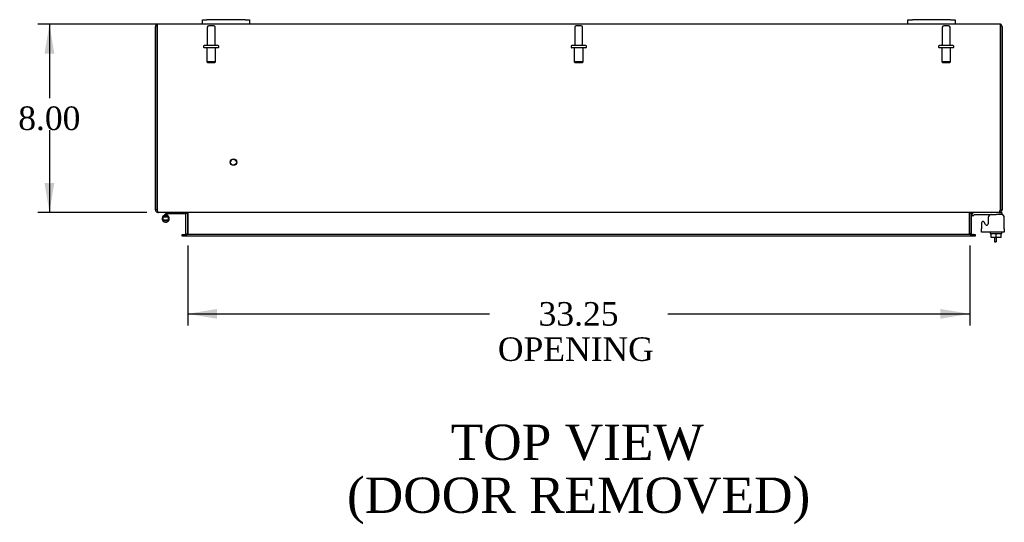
# Model space of a CAD drawing. Header units: inches. Extents: x 8 to 236, y 18 to 157.
# Tile 4 of 7: x 55 to 97, y 109 to 131. Entities that reach past the tile are written whole.
import ezdxf
from ezdxf.enums import TextEntityAlignment as Align

# ---------------------------------------------------------------- set-up
doc = ezdxf.new("R2010")
doc.units = ezdxf.units.IN
doc.header["$MEASUREMENT"] = 0
for name, color, linetype in [('COM40153-1', 7, 'CONTINUOUS'), ('COM42667', 7, 'CONTINUOUS'), ('COM42780', 7, 'CONTINUOUS'), ('COM70018', 7, 'CONTINUOUS'), ('DEFAULT', 7, 'CONTINUOUS'), ('FET07710', 7, 'CONTINUOUS'), ('HNG10620-26B', 7, 'CONTINUOUS'), ('HNG10620-26P', 7, 'CONTINUOUS'), ('SCC19011', 7, 'CONTINUOUS'), ('STD21878', 7, 'CONTINUOUS'), ('STD26094', 7, 'CONTINUOUS'), ('WAF25035', 7, 'CONTINUOUS')]:
    doc.layers.add(name, color=color, linetype=linetype)
doc.styles.add('SEACAD_TIMES_NEW_ROMAN', font='times.ttf')

# ---------------------------------------------------------------- blocks, each defined once
blk = doc.blocks.new('GDIMGGROUP18')
at = {"layer": 'DEFAULT', "linetype": 'Continuous'}
for points in [[(55.975, 129.119), (56.392, 129.119), (56.184, 130.369)], [(55.975, 123.619), (56.184, 122.369), (56.392, 123.619)]]:
    blk.add_hatch(color=136, dxfattribs=at).paths.add_polyline_path(points)
at = {"layer": 'DEFAULT', "color": 136, "linetype": 'Continuous'}
for p, q in [((63.187, 130.369), (55.684, 130.369)), ((56.184, 130.369), (56.184, 127.219)), ((56.184, 125.869), (56.184, 122.369)), ((60.321, 122.369), (55.684, 122.369))]:
    blk.add_line(p, q, dxfattribs=at)
at = {"layer": 'DEFAULT', "color": 136, "linetype": 'Continuous', "style": 'SEACAD_TIMES_NEW_ROMAN'}
blk.add_text('8.00', height=1, dxfattribs=at).set_placement((54.857, 126.869), align=Align.TOP_LEFT)
blk = doc.blocks.new('GDIMGGROUP19')
at = {"layer": 'DEFAULT', "linetype": 'Continuous'}
for points in [[(63.312, 117.851), (63.312, 118.268), (62.062, 118.059)], [(94.062, 117.851), (95.312, 118.059), (94.062, 118.268)]]:
    blk.add_hatch(color=136, dxfattribs=at).paths.add_polyline_path(points)
at = {"layer": 'DEFAULT', "color": 136, "linetype": 'Continuous'}
for p, q in [((62.062, 120.964), (62.062, 117.559)), ((95.312, 120.964), (95.312, 117.559)), ((62.062, 118.059), (74.901, 118.059)), ((82.473, 118.059), (95.312, 118.059))]:
    blk.add_line(p, q, dxfattribs=at)
at = {"layer": 'DEFAULT', "color": 136, "linetype": 'Continuous', "style": 'SEACAD_TIMES_NEW_ROMAN'}
for s, p in [('33.25', (76.981, 118.559)), ('OPENING ', (75.251, 117.059))]:
    blk.add_text(s, height=1, dxfattribs=at).set_placement(p, align=Align.TOP_LEFT)

msp = doc.modelspace()

# ---------------------------------------------------------------- linework, layer by layer
at = {"layer": 'COM40153-1', "color": 7}
for p, q in [((96.365, 121.297), (96.365, 121.119)), ((96.365, 121.119), (96.437, 121.119)), ((96.437, 121.297), (96.437, 121.119))]:
    msp.add_line(p, q, dxfattribs=at)
at = {"layer": 'COM42667', "color": 7}
for p, q in [((95.813, 121.922), (95.813, 121.666)), ((95.986, 121.857), (95.923, 121.954)), ((96.097, 122.149), (96.097, 121.889)), ((96.783, 121.666), (96.783, 122.149)), ((95.813, 121.523), (95.813, 121.666)), ((96.783, 121.523), (95.813, 121.523)), ((96.783, 121.666), (96.783, 121.523))]:
    msp.add_line(p, q, dxfattribs=at)
for centre, radius, start, end in [((96.222, 122.149), 0.125, 90, 180), ((96.658, 122.149), 0.125, 0, 90), ((95.873, 121.922), 0.06, 32.8455, 180), ((96.037, 121.889), 0.06, 212.8455, 0)]:
    msp.add_arc(centre, radius, start, end, dxfattribs=at)
at = {"layer": 'COM42780', "color": 7}
for p, q in [((95.384, 122.277), (95.434, 122.327)), ((95.384, 122.277), (95.451, 122.209)), ((95.451, 122.209), (95.502, 122.26)), ((95.536, 122.274), (96.434, 122.274)), ((96.684, 122.274), (96.434, 122.274)), ((96.579, 122.369), (96.684, 122.369)), ((96.684, 122.369), (96.684, 122.274)), ((96.684, 122.271), (96.684, 122.274))]:
    msp.add_line(p, q, dxfattribs=at)
for radius in [0.143, 0.048]:
    msp.add_arc((95.536, 122.226), radius, 90, 135, dxfattribs=at)
msp.add_open_spline([(96.181, 122.266), (96.18, 122.268), (96.18, 122.269), (96.178, 122.273), (96.177, 122.274), (96.175, 122.274)], degree=3, knots=[0.6179659, 0.6179659, 0.6179659, 0.6179659, 0.75, 0.75, 1, 1, 1, 1], dxfattribs=at)
at = {"layer": 'COM70018', "color": 7}
for p, q in [((60.687, 122.477), (60.687, 130.261)), ((60.759, 130.363), (60.759, 130.261)), ((60.759, 130.261), (60.759, 130.363)), ((60.759, 122.477), (60.759, 130.261)), ((60.759, 130.261), (60.759, 122.477)), ((62.687, 130.369), (60.795, 130.369)), ((92.687, 130.369), (64.687, 130.369)), ((96.579, 130.369), (94.687, 130.369)), ((96.615, 130.261), (96.615, 130.363)), ((96.615, 130.363), (96.615, 130.261)), ((96.615, 122.477), (96.615, 130.261)), ((96.615, 130.261), (96.615, 122.477)), ((96.687, 130.261), (96.687, 122.477)), ((60.759, 122.477), (60.687, 122.477)), ((60.795, 122.393), (60.795, 122.369)), ((60.795, 122.369), (60.819, 122.369)), ((96.553, 122.369), (60.821, 122.369)), ((61.99, 121.464), (61.99, 122.333)), ((61.99, 122.333), (62.062, 122.333)), ((62.062, 121.464), (62.062, 122.333)), ((62.075, 122.333), (62.075, 121.464)), ((95.299, 121.464), (95.299, 122.333)), ((95.384, 122.333), (95.312, 122.333)), ((95.312, 121.464), (95.312, 122.333)), ((95.384, 121.464), (95.384, 122.333)), ((96.555, 122.369), (96.579, 122.369)), ((96.579, 122.393), (96.579, 122.369)), ((96.615, 122.477), (96.687, 122.477)), ((61.832, 121.356), (61.832, 121.428)), ((61.832, 121.428), (61.908, 121.428)), ((61.908, 121.428), (61.916, 121.428)), ((61.916, 121.428), (61.961, 121.428)), ((61.916, 121.428), (61.916, 121.356)), ((95.414, 121.428), (61.961, 121.428)), ((61.99, 121.464), (62.062, 121.464)), ((95.384, 121.464), (95.312, 121.464)), ((95.414, 121.428), (95.459, 121.428)), ((95.466, 121.428), (95.459, 121.428)), ((95.459, 121.356), (95.459, 121.428)), ((95.466, 121.428), (95.542, 121.428)), ((95.542, 121.428), (95.542, 121.356)), ((61.908, 121.356), (61.832, 121.356)), ((61.908, 121.356), (61.916, 121.356)), ((61.961, 121.356), (61.916, 121.356)), ((95.414, 121.356), (61.961, 121.356)), ((95.459, 121.356), (95.414, 121.356)), ((95.466, 121.356), (95.459, 121.356)), ((95.542, 121.356), (95.466, 121.356))]:
    msp.add_line(p, q, dxfattribs=at)
for centre, radius, start, end in [((60.795, 130.261), 0.108, 109.4712, 180), ((60.795, 130.261), 0.108, 90, 109.4712), ((96.579, 130.261), 0.108, 70.5288, 90), ((96.579, 130.261), 0.108, 0, 70.5288), ((60.795, 122.477), 0.108, 180, 270), ((60.795, 122.477), 0.036, 180, 218.7236), ((61.954, 122.333), 0.036, 0, 90), ((61.954, 122.333), 0.108, 0, 10.3994), ((95.42, 122.333), 0.108, 169.6015, 180), ((95.42, 122.333), 0.036, 90, 180), ((96.579, 122.477), 0.108, 270, 0), ((96.579, 122.477), 0.036, 321.2764, 0), ((61.954, 121.464), 0.036, 270, 0), ((61.954, 121.464), 0.108, 349.6031, 0), ((95.42, 121.464), 0.108, 180, 190.3965), ((95.42, 121.464), 0.036, 180, 270)]:
    msp.add_arc(centre, radius, start, end, dxfattribs=at)
for centre, start_param, end_param in [((60.795, 130.261), 3.141593, 3.48143), ((96.579, 130.261), 2.801756, 3.141593)]:
    msp.add_ellipse(centre, major_axis=(0, -0.108), ratio=0.997813, start_param=start_param, end_param=end_param, dxfattribs=at)
for points, knots in [([(60.759, 122.477), (60.764, 122.463), (60.769, 122.449), (60.78, 122.422), (60.785, 122.41), (60.795, 122.39), (60.8, 122.382), (60.811, 122.372), (60.816, 122.369), (60.821, 122.369)], [0, 0, 0, 0, 0.25, 0.25, 0.5, 0.5, 0.75, 0.75, 1, 1, 1, 1]), ([(62.075, 122.333), (62.075, 122.335), (62.075, 122.337), (62.073, 122.34), (62.072, 122.342), (62.068, 122.346), (62.065, 122.349), (62.056, 122.354), (62.052, 122.356), (62.043, 122.359), (62.038, 122.361), (62.023, 122.364), (62.013, 122.366), (61.993, 122.368), (61.982, 122.369), (61.972, 122.369)], [0, 0, 0, 0, 0.0625, 0.0625, 0.125, 0.125, 0.25, 0.25, 0.375, 0.375, 0.5, 0.5, 0.75, 0.75, 1, 1, 1, 1]), ([(95.402, 122.369), (95.392, 122.369), (95.381, 122.368), (95.361, 122.366), (95.351, 122.364), (95.336, 122.361), (95.331, 122.359), (95.322, 122.356), (95.318, 122.354), (95.31, 122.349), (95.306, 122.346), (95.302, 122.342), (95.301, 122.34), (95.299, 122.337), (95.299, 122.335), (95.299, 122.333)], [0, 0, 0, 0, 0.25, 0.25, 0.5, 0.5, 0.625, 0.625, 0.75, 0.75, 0.875, 0.875, 0.9375, 0.9375, 1, 1, 1, 1]), ([(96.553, 122.369), (96.558, 122.369), (96.564, 122.372), (96.574, 122.382), (96.579, 122.39), (96.589, 122.41), (96.594, 122.422), (96.605, 122.449), (96.61, 122.463), (96.615, 122.477)], [0, 0, 0, 0, 0.25, 0.25, 0.5, 0.5, 0.75, 0.75, 1, 1, 1, 1]), ([(61.972, 121.428), (61.982, 121.428), (61.993, 121.428), (62.013, 121.431), (62.023, 121.432), (62.038, 121.436), (62.043, 121.438), (62.052, 121.441), (62.056, 121.443), (62.065, 121.448), (62.068, 121.45), (62.072, 121.455), (62.073, 121.457), (62.075, 121.46), (62.075, 121.462), (62.075, 121.464)], [0, 0, 0, 0, 0.25, 0.25, 0.5, 0.5, 0.625, 0.625, 0.75, 0.75, 0.875, 0.875, 0.9375, 0.9375, 1, 1, 1, 1]), ([(95.299, 121.464), (95.299, 121.462), (95.299, 121.46), (95.301, 121.457), (95.302, 121.455), (95.306, 121.45), (95.31, 121.448), (95.318, 121.443), (95.322, 121.441), (95.331, 121.438), (95.336, 121.436), (95.351, 121.432), (95.361, 121.431), (95.381, 121.428), (95.392, 121.428), (95.402, 121.428)], [0, 0, 0, 0, 0.0625, 0.0625, 0.125, 0.125, 0.25, 0.25, 0.375, 0.375, 0.5, 0.5, 0.75, 0.75, 1, 1, 1, 1])]:
    msp.add_open_spline(points, degree=3, knots=knots, dxfattribs=at)
at = {"layer": 'FET07710', "color": 7}
for p, q in [((62.687, 130.556), (62.875, 130.556)), ((62.687, 130.369), (62.687, 130.556)), ((62.875, 130.369), (62.687, 130.369)), ((64.5, 130.556), (62.875, 130.556)), ((64.5, 130.369), (62.875, 130.369)), ((64.5, 130.556), (64.687, 130.556)), ((64.687, 130.369), (64.5, 130.369)), ((64.687, 130.556), (64.687, 130.369)), ((92.687, 130.556), (92.875, 130.556)), ((92.687, 130.369), (92.687, 130.556)), ((92.875, 130.369), (92.687, 130.369)), ((94.5, 130.556), (92.875, 130.556)), ((94.5, 130.369), (92.875, 130.369)), ((94.5, 130.556), (94.687, 130.556)), ((94.687, 130.369), (94.5, 130.369)), ((94.687, 130.556), (94.687, 130.369))]:
    msp.add_line(p, q, dxfattribs=at)
at = {"layer": 'HNG10620-26B', "color": 7}
for p, q in [((61.126, 122.325), (61.017, 122.216)), ((61.168, 122.283), (61.083, 122.197)), ((61.144, 122.343), (61.126, 122.325)), ((61.126, 122.325), (61.168, 122.283)), ((61.171, 122.254), (61.154, 122.197)), ((61.186, 122.3), (61.168, 122.283)), ((61.942, 122.309), (61.207, 122.309)), ((61.942, 122.369), (61.942, 122.309))]:
    msp.add_line(p, q, dxfattribs=at)
for centre, radius, start, end in [((61.126, 122.108), 0.154, 135, 72.8181), ((61.207, 122.28), 0.089, 90, 135), ((61.207, 122.28), 0.029, 90, 135)]:
    msp.add_arc(centre, radius, start, end, dxfattribs=at)
at = {"layer": 'HNG10620-26P', "color": 7}
for p, q in [((61.011, 122.173), (61.011, 122.043)), ((61.241, 122.173), (61.011, 122.173)), ((61.241, 122.043), (61.011, 122.043)), ((61.241, 122.043), (61.241, 122.173))]:
    msp.add_line(p, q, dxfattribs=at)
for centre, start, end in [((61.131, 121.939), 90.9722, 117.1004), ((61.131, 122.276), 242.9006, 269.0262), ((61.122, 121.939), 62.9012, 89.0261), ((61.122, 122.276), 270.9722, 297.1006)]:
    msp.add_arc(centre, 0.262, start, end, dxfattribs=at)
at = {"layer": 'SCC19011', "color": 7}
for p, q in [((96.219, 121.297), (96.219, 121.478)), ((96.434, 121.297), (96.434, 121.478)), ((96.649, 121.297), (96.649, 121.478)), ((96.434, 121.297), (96.219, 121.297)), ((96.649, 121.297), (96.434, 121.297))]:
    msp.add_line(p, q, dxfattribs=at)
at = {"layer": 'STD21878', "color": 7}
for radius in [0.141, 0.125]:
    msp.add_circle((64.009, 124.501), radius, dxfattribs=at)
at = {"layer": 'STD26094', "color": 7}
for p, q in [((62.897, 130.237), (62.897, 129.46)), ((63.167, 130.297), (62.957, 130.297)), ((63.227, 129.46), (63.227, 130.237)), ((78.522, 130.237), (78.522, 129.46)), ((78.792, 130.297), (78.582, 130.297)), ((78.852, 129.46), (78.852, 130.237)), ((94.147, 130.237), (94.147, 129.46)), ((94.417, 130.297), (94.207, 130.297)), ((94.477, 129.46), (94.477, 130.237)), ((62.737, 129.43), (62.737, 129.39)), ((63.357, 129.46), (62.767, 129.46)), ((63.357, 129.36), (62.767, 129.36)), ((62.875, 129.36), (62.875, 128.772)), ((63.25, 128.772), (63.25, 129.36)), ((63.387, 129.39), (63.387, 129.43)), ((78.362, 129.43), (78.362, 129.39)), ((78.982, 129.46), (78.392, 129.46)), ((78.982, 129.36), (78.392, 129.36)), ((78.5, 129.36), (78.5, 128.772)), ((78.875, 128.772), (78.875, 129.36)), ((79.012, 129.39), (79.012, 129.43)), ((93.987, 129.43), (93.987, 129.39)), ((94.607, 129.46), (94.017, 129.46)), ((94.607, 129.36), (94.017, 129.36)), ((94.125, 129.36), (94.125, 128.772)), ((94.5, 128.772), (94.5, 129.36)), ((94.637, 129.39), (94.637, 129.43)), ((63.25, 128.772), (62.875, 128.772)), ((62.875, 128.772), (62.912, 128.735)), ((62.912, 128.735), (63.212, 128.735)), ((63.212, 128.735), (63.25, 128.772)), ((78.875, 128.772), (78.5, 128.772)), ((78.5, 128.772), (78.537, 128.735)), ((78.537, 128.735), (78.837, 128.735)), ((78.837, 128.735), (78.875, 128.772)), ((94.5, 128.772), (94.125, 128.772)), ((94.125, 128.772), (94.162, 128.735)), ((94.162, 128.735), (94.462, 128.735)), ((94.462, 128.735), (94.5, 128.772))]:
    msp.add_line(p, q, dxfattribs=at)
for centre, radius, start, end in [((62.957, 130.237), 0.06, 90, 180), ((63.167, 130.237), 0.06, 0, 90), ((78.582, 130.237), 0.06, 90, 180), ((78.792, 130.237), 0.06, 0, 90), ((94.207, 130.237), 0.06, 90, 180), ((94.417, 130.237), 0.06, 0, 90), ((62.767, 129.43), 0.03, 90, 180), ((62.767, 129.39), 0.03, 180, 270), ((63.357, 129.43), 0.03, 0, 90), ((63.357, 129.39), 0.03, 270, 0), ((78.392, 129.43), 0.03, 90, 180), ((78.392, 129.39), 0.03, 180, 270), ((78.982, 129.43), 0.03, 0, 90), ((78.982, 129.39), 0.03, 270, 0), ((94.017, 129.43), 0.03, 90, 180), ((94.017, 129.39), 0.03, 180, 270), ((94.607, 129.43), 0.03, 0, 90), ((94.607, 129.39), 0.03, 270, 0)]:
    msp.add_arc(centre, radius, start, end, dxfattribs=at)
at = {"layer": 'WAF25035', "color": 7}
for p, q in [((96.184, 121.523), (96.184, 121.478)), ((96.184, 121.478), (96.684, 121.478)), ((96.684, 121.478), (96.684, 121.523))]:
    msp.add_line(p, q, dxfattribs=at)

# ---------------------------------------------------------------- block references
at = {"layer": 'DEFAULT', "color": 7}
for name in ['GDIMGGROUP18', 'GDIMGGROUP19']:
    msp.add_blockref(name, (0, 0), dxfattribs=at)

# ---------------------------------------------------------------- texts
at = {"layer": 'DEFAULT', "color": 7, "style": 'SEACAD_TIMES_NEW_ROMAN'}
for s, p in [('TOP VIEW', (73.244, 113.354)), ('(DOOR REMOVED)', (68.836, 111.104))]:
    msp.add_text(s, height=1.5, dxfattribs=at).set_placement(p, align=Align.TOP_LEFT)

doc.saveas('drawing.dxf')
